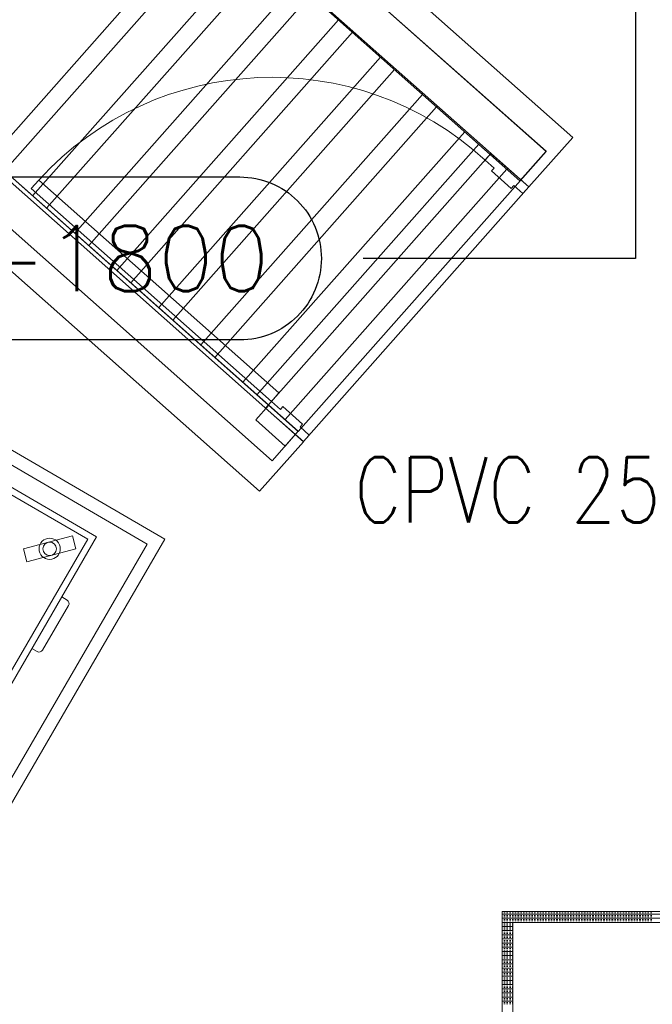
# Model space of a CAD drawing. Extents: x -750 to 58062, y -2404 to 18333.
# Tile 51 of 91: x 15224 to 16680, y 13242 to 15507. Entities that reach past the tile are written whole.
import ezdxf

# ---------------------------------------------------------------- set-up
doc = ezdxf.new("R2010")
doc.units = 0
doc.header["$MEASUREMENT"] = 0
doc.layers.add('GREY SCALE', color=9, linetype='Continuous', lineweight=0, true_color=0x808080)
doc.layers.add('GREYSCALE', color=9, linetype='Continuous', lineweight=0, true_color=0x808080)
doc.layers.add('PLUMBING-DW-PIPE-TAG', color=7, linetype='Continuous')
doc.layers.add('PLUMBING-WS-PIPE-TEXT', color=7, linetype='Continuous')
doc.styles.add('ROMANS-100', font='romans.shx', dxfattribs={"width": 0.8})
doc.styles.get("Standard").update_dxf_attribs({"font": 'arial.ttf', "width": 0.8})
doc.dimstyles.new('ISO-25', dxfattribs={"dimtxt": 10, "dimasz": 2.5, "dimexe": 1.25, "dimexo": 0.625, "dimtad": 1, "dimtxsty": 'Standard', "dimcen": 2.5, "dimadec": 0, "dimazin": 0, "dimtfac": 1, "dimtmove": 0, "dimatfit": 3, "dimfxl": 1, "dimarcsym": 0})

# ---------------------------------------------------------------- blocks, each defined once
blk = doc.blocks.new('FLOOR PLAN')
at = {"layer": 'GREYSCALE', "ltscale": 0.25}
for p, q in [((15679.6, 15874.1), (16435.7, 15204.2)), ((15679.6, 15874.1), (16435.8, 15204.4)), ((15727.2, 15832), (15156.6, 15187.9)), ((16497, 15236.5), (15842.8, 15815.8)), ((15759.5, 15803.3), (15188.9, 15159.3)), ((16375.6, 15136.4), (15615.5, 15809.9)), ((16375.6, 15136.4), (15616.2, 15809.2)), ((15623.7, 15806.4), (16395.9, 15122.3)), ((16375.6, 15136.4), (15697.7, 15737.1)), ((15764, 15678.3), (15253.4, 15102.1)), ((15796.3, 15649.7), (15285.7, 15073.5)), ((15860.8, 15592.5), (15350.3, 15016.3)), ((15893.1, 15563.9), (15382.6, 14987.7)), ((15957.7, 15506.7), (15447.2, 14930.5)), ((15990, 15478.1), (15479.4, 14901.9)), ((16054.5, 15420.9), (15544, 14844.7)), ((16086.8, 15392.3), (15576.3, 14816.1)), ((16151.4, 15335.1), (15640.9, 14758.9)), ((16183.7, 15306.5), (15673.2, 14730.3)), ((16248.3, 15249.3), (15737.7, 14673)), ((15101.2, 15223.6), (15876.9, 14536.3)), ((15102.3, 15236.1), (15865.2, 14560.1)), ((16395.9, 15122.3), (16497, 15236.5)), ((16280.5, 15220.7), (15770, 14644.4)), ((15865.2, 14560.1), (16435.7, 15204.2)), ((16435.8, 15204.4), (16375.6, 15136.4)), ((16435.7, 15204.2), (16375.6, 15136.4)), ((15805, 14492.4), (15045.7, 15165.2)), ((15187.2, 15160.8), (15865.1, 14560.2)), ((16345.1, 15163.5), (15834.6, 14587.2)), ((15775.8, 14422.3), (15118.2, 15004.9)), ((15865.1, 14560.2), (15805, 14492.4)), ((15876.9, 14536.3), (15775.8, 14422.3)), ((16334.4, 13455.7), (16334.4, 12854.2)), ((16935.8, 13455.7), (16334.4, 13455.7)), ((16334.4, 13455.7), (16835.6, 13455.7)), ((16910.8, 13430.6), (16359.4, 13430.6)), ((16359.4, 13430.6), (16359.4, 12879.3))]:
    blk.add_line(p, q, dxfattribs=at)
at = {"layer": 'GREYSCALE'}
for p, q in [((16308.6, 15199.6), (15789.6, 14613.7)), ((16308.6, 15199.6), (16295.1, 15184.3)), ((16395.8, 15122.3), (16308.6, 15199.6)), ((16395.8, 15122.3), (16308.6, 15199.6)), ((16295.1, 15184.3), (16316, 15165.8)), ((16316, 15165.8), (16310.2, 15159.3)), ((16310.2, 15159.3), (16355.6, 15119.1)), ((15267.7, 15138.3), (15250.3, 15118.7)), ((15820.5, 14648.6), (15267.7, 15138.3)), ((15250.3, 15118.7), (15803.1, 14629)), ((15876.8, 14536.5), (16395.8, 15122.3)), ((16355.6, 15119.1), (16361.4, 15125.6)), ((16361.4, 15125.6), (16382.3, 15107.1)), ((16382.3, 15107.1), (16395.8, 15122.3)), ((14916.9, 14684.7), (15558, 14311.8)), ((14927.8, 14643.6), (15516.9, 14301)), ((15803.1, 14629), (15820.5, 14648.6)), ((15797.3, 14620.3), (15767.3, 14586.4)), ((15789.6, 14613.7), (15803.1, 14629)), ((15789.6, 14613.7), (15876.8, 14536.5)), ((15876.8, 14536.5), (15789.6, 14613.7)), ((15865.1, 14560.2), (15797.3, 14620.3)), ((15803.1, 14629), (15824, 14610.4)), ((15824, 14610.4), (15829.8, 14617)), ((15829.8, 14617), (15875.2, 14576.8)), ((15767.3, 14586.4), (15835.1, 14526.3)), ((15875.2, 14576.8), (15869.4, 14570.3)), ((15869.4, 14570.3), (15890.3, 14551.7)), ((15010.8, 14544.2, -57105.4), (15400.7, 14317.4, -57105.4)), ((15835.1, 14526.3), (15865.1, 14560.2)), ((15890.3, 14551.7), (15876.8, 14536.5)), ((15016.2, 14523.6, -57105.4), (15380.2, 14312, -57105.4)), ((15400.7, 14317.4, -57105.4), (15174, 13927.4, -57105.4)), ((15345.1, 14319.8, -57105.4), (15232.5, 14290, -57105.4)), ((15345.1, 14319.8, -57105.4), (15353, 14289.8, -57105.4)), ((15516.9, 14301), (14942.6, 13313.3)), ((15558, 14311.8), (14953.5, 13272.2)), ((15380.2, 14312, -57105.4), (15168.5, 13948, -57105.4)), ((15232.5, 14290, -57105.4), (15240.4, 14260, -57105.4)), ((15353, 14289.8, -57105.4), (15240.4, 14260, -57105.4)), ((15276.4, 14056.9, -57105.4), (15336.1, 14159.5, -57105.4)), ((15332.8, 14172, -57105.4), (15320.4, 14179.2, -57105.4)), ((15251.5, 14060.8, -57105.4), (15263.9, 14053.6, -57105.4)), ((16334.4, 13452.9), (16335.2, 13452.9)), ((16334.4, 13449.7), (16935.8, 13449.7)), ((16334.4, 13446.5), (16335.2, 13446.5)), ((16334.4, 13443.3), (16335.2, 13443.3)), ((16334.4, 13440.1), (16935.8, 13440.1)), ((16334.4, 13437), (16335.2, 13437)), ((16334.4, 13433.8), (16335.2, 13433.8)), ((16338.4, 13452.9), (16341.6, 13452.9)), ((16338.4, 13446.5), (16341.6, 13446.5)), ((16338.4, 13443.3), (16341.6, 13443.3)), ((16338.4, 13437), (16341.6, 13437)), ((16338.4, 13433.8), (16341.6, 13433.8)), ((16344.8, 13452.9), (16347.9, 13452.9)), ((16344.8, 13446.5), (16347.9, 13446.5)), ((16344.8, 13443.3), (16347.9, 13443.3)), ((16344.8, 13437), (16347.9, 13437)), ((16344.8, 13433.8), (16347.9, 13433.8)), ((16351.1, 13452.9), (16354.3, 13452.9)), ((16351.1, 13446.5), (16354.3, 13446.5)), ((16351.1, 13443.3), (16354.3, 13443.3)), ((16351.1, 13437), (16354.3, 13437)), ((16351.1, 13433.8), (16354.3, 13433.8)), ((16357.5, 13452.9), (16360.7, 13452.9)), ((16357.5, 13446.5), (16360.7, 13446.5)), ((16357.5, 13443.3), (16360.7, 13443.3)), ((16357.5, 13437), (16360.7, 13437)), ((16357.5, 13433.8), (16360.7, 13433.8)), ((16363.8, 13452.9), (16367, 13452.9)), ((16363.8, 13446.5), (16367, 13446.5)), ((16363.8, 13443.3), (16367, 13443.3)), ((16363.8, 13437), (16367, 13437)), ((16363.8, 13433.8), (16367, 13433.8)), ((16370.2, 13452.9), (16373.4, 13452.9)), ((16370.2, 13446.5), (16373.4, 13446.5)), ((16370.2, 13443.3), (16373.4, 13443.3)), ((16370.2, 13437), (16373.4, 13437)), ((16370.2, 13433.8), (16373.4, 13433.8)), ((16376.6, 13452.9), (16379.8, 13452.9)), ((16376.6, 13446.5), (16379.8, 13446.5)), ((16376.6, 13443.3), (16379.8, 13443.3)), ((16376.6, 13437), (16379.8, 13437)), ((16376.6, 13433.8), (16379.8, 13433.8)), ((16382.9, 13452.9), (16386.1, 13452.9)), ((16382.9, 13446.5), (16386.1, 13446.5)), ((16382.9, 13443.3), (16386.1, 13443.3)), ((16382.9, 13437), (16386.1, 13437)), ((16382.9, 13433.8), (16386.1, 13433.8)), ((16389.3, 13452.9), (16392.5, 13452.9)), ((16389.3, 13446.5), (16392.5, 13446.5)), ((16389.3, 13443.3), (16392.5, 13443.3)), ((16389.3, 13437), (16392.5, 13437)), ((16389.3, 13433.8), (16392.5, 13433.8)), ((16395.7, 13452.9), (16398.9, 13452.9)), ((16395.7, 13446.5), (16398.9, 13446.5)), ((16395.7, 13443.3), (16398.9, 13443.3)), ((16395.7, 13437), (16398.9, 13437)), ((16395.7, 13433.8), (16398.9, 13433.8)), ((16402, 13452.9), (16405.2, 13452.9)), ((16402, 13446.5), (16405.2, 13446.5)), ((16402, 13443.3), (16405.2, 13443.3)), ((16402, 13437), (16405.2, 13437)), ((16402, 13433.8), (16405.2, 13433.8)), ((16408.4, 13452.9), (16411.6, 13452.9)), ((16408.4, 13446.5), (16411.6, 13446.5)), ((16408.4, 13443.3), (16411.6, 13443.3)), ((16408.4, 13437), (16411.6, 13437)), ((16408.4, 13433.8), (16411.6, 13433.8)), ((16414.8, 13452.9), (16418, 13452.9)), ((16414.8, 13446.5), (16418, 13446.5)), ((16414.8, 13443.3), (16418, 13443.3)), ((16414.8, 13437), (16418, 13437)), ((16414.8, 13433.8), (16418, 13433.8)), ((16421.1, 13452.9), (16424.3, 13452.9)), ((16421.1, 13446.5), (16424.3, 13446.5)), ((16421.1, 13443.3), (16424.3, 13443.3)), ((16421.1, 13437), (16424.3, 13437)), ((16421.1, 13433.8), (16424.3, 13433.8)), ((16427.5, 13452.9), (16430.7, 13452.9)), ((16427.5, 13446.5), (16430.7, 13446.5)), ((16427.5, 13443.3), (16430.7, 13443.3)), ((16427.5, 13437), (16430.7, 13437)), ((16427.5, 13433.8), (16430.7, 13433.8)), ((16433.9, 13452.9), (16437, 13452.9)), ((16433.9, 13446.5), (16437, 13446.5)), ((16433.9, 13443.3), (16437, 13443.3)), ((16433.9, 13437), (16437, 13437)), ((16433.9, 13433.8), (16437, 13433.8)), ((16440.2, 13452.9), (16443.4, 13452.9)), ((16440.2, 13446.5), (16443.4, 13446.5)), ((16440.2, 13443.3), (16443.4, 13443.3)), ((16440.2, 13437), (16443.4, 13437)), ((16440.2, 13433.8), (16443.4, 13433.8)), ((16446.6, 13452.9), (16449.8, 13452.9)), ((16446.6, 13446.5), (16449.8, 13446.5)), ((16446.6, 13443.3), (16449.8, 13443.3)), ((16446.6, 13437), (16449.8, 13437)), ((16446.6, 13433.8), (16449.8, 13433.8)), ((16453, 13452.9), (16456.1, 13452.9)), ((16453, 13446.5), (16456.1, 13446.5)), ((16453, 13443.3), (16456.1, 13443.3)), ((16453, 13437), (16456.1, 13437)), ((16453, 13433.8), (16456.1, 13433.8)), ((16459.3, 13452.9), (16462.5, 13452.9)), ((16459.3, 13446.5), (16462.5, 13446.5)), ((16459.3, 13443.3), (16462.5, 13443.3)), ((16459.3, 13437), (16462.5, 13437)), ((16459.3, 13433.8), (16462.5, 13433.8)), ((16465.7, 13452.9), (16468.9, 13452.9)), ((16465.7, 13446.5), (16468.9, 13446.5)), ((16465.7, 13443.3), (16468.9, 13443.3)), ((16465.7, 13437), (16468.9, 13437)), ((16465.7, 13433.8), (16468.9, 13433.8)), ((16472.1, 13452.9), (16475.2, 13452.9)), ((16472.1, 13446.5), (16475.2, 13446.5)), ((16472.1, 13443.3), (16475.2, 13443.3)), ((16472.1, 13437), (16475.2, 13437)), ((16472.1, 13433.8), (16475.2, 13433.8)), ((16478.4, 13452.9), (16481.6, 13452.9)), ((16478.4, 13446.5), (16481.6, 13446.5)), ((16478.4, 13443.3), (16481.6, 13443.3)), ((16478.4, 13437), (16481.6, 13437)), ((16478.4, 13433.8), (16481.6, 13433.8)), ((16484.8, 13452.9), (16488, 13452.9)), ((16484.8, 13446.5), (16488, 13446.5)), ((16484.8, 13443.3), (16488, 13443.3)), ((16484.8, 13437), (16488, 13437)), ((16484.8, 13433.8), (16488, 13433.8)), ((16491.2, 13452.9), (16494.3, 13452.9)), ((16491.2, 13446.5), (16494.3, 13446.5)), ((16491.2, 13443.3), (16494.3, 13443.3)), ((16491.2, 13437), (16494.3, 13437)), ((16491.2, 13433.8), (16494.3, 13433.8)), ((16497.5, 13452.9), (16500.7, 13452.9)), ((16497.5, 13446.5), (16500.7, 13446.5)), ((16497.5, 13443.3), (16500.7, 13443.3)), ((16497.5, 13437), (16500.7, 13437)), ((16497.5, 13433.8), (16500.7, 13433.8)), ((16503.9, 13452.9), (16507.1, 13452.9)), ((16503.9, 13446.5), (16507.1, 13446.5)), ((16503.9, 13443.3), (16507.1, 13443.3)), ((16503.9, 13437), (16507.1, 13437)), ((16503.9, 13433.8), (16507.1, 13433.8)), ((16510.3, 13452.9), (16513.4, 13452.9)), ((16510.3, 13446.5), (16513.4, 13446.5)), ((16510.3, 13443.3), (16513.4, 13443.3)), ((16510.3, 13437), (16513.4, 13437)), ((16510.3, 13433.8), (16513.4, 13433.8)), ((16516.6, 13452.9), (16519.8, 13452.9)), ((16516.6, 13446.5), (16519.8, 13446.5)), ((16516.6, 13443.3), (16519.8, 13443.3)), ((16516.6, 13437), (16519.8, 13437)), ((16516.6, 13433.8), (16519.8, 13433.8)), ((16523, 13452.9), (16526.2, 13452.9)), ((16523, 13446.5), (16526.2, 13446.5)), ((16523, 13443.3), (16526.2, 13443.3)), ((16523, 13437), (16526.2, 13437)), ((16523, 13433.8), (16526.2, 13433.8)), ((16529.3, 13452.9), (16532.5, 13452.9)), ((16529.3, 13446.5), (16532.5, 13446.5)), ((16529.3, 13443.3), (16532.5, 13443.3)), ((16529.3, 13437), (16532.5, 13437)), ((16529.3, 13433.8), (16532.5, 13433.8)), ((16535.7, 13452.9), (16538.9, 13452.9)), ((16535.7, 13446.5), (16538.9, 13446.5)), ((16535.7, 13443.3), (16538.9, 13443.3)), ((16535.7, 13437), (16538.9, 13437)), ((16535.7, 13433.8), (16538.9, 13433.8)), ((16542.1, 13452.9), (16545.3, 13452.9)), ((16542.1, 13446.5), (16545.3, 13446.5)), ((16542.1, 13443.3), (16545.3, 13443.3)), ((16542.1, 13437), (16545.3, 13437)), ((16542.1, 13433.8), (16545.3, 13433.8)), ((16548.4, 13452.9), (16551.6, 13452.9)), ((16548.4, 13446.5), (16551.6, 13446.5)), ((16548.4, 13443.3), (16551.6, 13443.3)), ((16548.4, 13437), (16551.6, 13437)), ((16548.4, 13433.8), (16551.6, 13433.8)), ((16554.8, 13452.9), (16558, 13452.9)), ((16554.8, 13446.5), (16558, 13446.5)), ((16554.8, 13443.3), (16558, 13443.3)), ((16554.8, 13437), (16558, 13437)), ((16554.8, 13433.8), (16558, 13433.8)), ((16561.2, 13452.9), (16564.4, 13452.9)), ((16561.2, 13446.5), (16564.4, 13446.5)), ((16561.2, 13443.3), (16564.4, 13443.3)), ((16561.2, 13437), (16564.4, 13437)), ((16561.2, 13433.8), (16564.4, 13433.8)), ((16567.5, 13452.9), (16570.7, 13452.9)), ((16567.5, 13446.5), (16570.7, 13446.5)), ((16567.5, 13443.3), (16570.7, 13443.3)), ((16567.5, 13437), (16570.7, 13437)), ((16567.5, 13433.8), (16570.7, 13433.8)), ((16573.9, 13452.9), (16577.1, 13452.9)), ((16573.9, 13446.5), (16577.1, 13446.5)), ((16573.9, 13443.3), (16577.1, 13443.3)), ((16573.9, 13437), (16577.1, 13437)), ((16573.9, 13433.8), (16577.1, 13433.8)), ((16580.3, 13452.9), (16583.5, 13452.9)), ((16580.3, 13446.5), (16583.5, 13446.5)), ((16580.3, 13443.3), (16583.5, 13443.3)), ((16580.3, 13437), (16583.5, 13437)), ((16580.3, 13433.8), (16583.5, 13433.8)), ((16586.6, 13452.9), (16589.8, 13452.9)), ((16586.6, 13446.5), (16589.8, 13446.5)), ((16586.6, 13443.3), (16589.8, 13443.3)), ((16586.6, 13437), (16589.8, 13437)), ((16586.6, 13433.8), (16589.8, 13433.8)), ((16593, 13452.9), (16596.2, 13452.9)), ((16593, 13446.5), (16596.2, 13446.5)), ((16593, 13443.3), (16596.2, 13443.3)), ((16593, 13437), (16596.2, 13437)), ((16593, 13433.8), (16596.2, 13433.8)), ((16599.4, 13452.9), (16602.5, 13452.9)), ((16599.4, 13446.5), (16602.5, 13446.5)), ((16599.4, 13443.3), (16602.5, 13443.3)), ((16599.4, 13437), (16602.5, 13437)), ((16599.4, 13433.8), (16602.5, 13433.8)), ((16605.7, 13452.9), (16608.9, 13452.9)), ((16605.7, 13446.5), (16608.9, 13446.5)), ((16605.7, 13443.3), (16608.9, 13443.3)), ((16605.7, 13437), (16608.9, 13437)), ((16605.7, 13433.8), (16608.9, 13433.8)), ((16612.1, 13452.9), (16615.3, 13452.9)), ((16612.1, 13446.5), (16615.3, 13446.5)), ((16612.1, 13443.3), (16615.3, 13443.3)), ((16612.1, 13437), (16615.3, 13437)), ((16612.1, 13433.8), (16615.3, 13433.8)), ((16618.5, 13452.9), (16621.6, 13452.9)), ((16618.5, 13446.5), (16621.6, 13446.5)), ((16618.5, 13443.3), (16621.6, 13443.3)), ((16618.5, 13437), (16621.6, 13437)), ((16618.5, 13433.8), (16621.6, 13433.8)), ((16624.8, 13452.9), (16628, 13452.9)), ((16624.8, 13446.5), (16628, 13446.5)), ((16624.8, 13443.3), (16628, 13443.3)), ((16624.8, 13437), (16628, 13437)), ((16624.8, 13433.8), (16628, 13433.8)), ((16631.2, 13452.9), (16634.4, 13452.9)), ((16631.2, 13446.5), (16634.4, 13446.5)), ((16631.2, 13443.3), (16634.4, 13443.3)), ((16631.2, 13437), (16634.4, 13437)), ((16631.2, 13433.8), (16634.4, 13433.8)), ((16637.6, 13452.9), (16640.7, 13452.9)), ((16637.6, 13446.5), (16640.7, 13446.5)), ((16637.6, 13443.3), (16640.7, 13443.3)), ((16637.6, 13437), (16640.7, 13437)), ((16637.6, 13433.8), (16640.7, 13433.8)), ((16643.9, 13452.9), (16647.1, 13452.9)), ((16643.9, 13446.5), (16647.1, 13446.5)), ((16643.9, 13443.3), (16647.1, 13443.3)), ((16643.9, 13437), (16647.1, 13437)), ((16643.9, 13433.8), (16647.1, 13433.8)), ((16650.3, 13452.9), (16653.5, 13452.9)), ((16650.3, 13446.5), (16653.5, 13446.5)), ((16650.3, 13443.3), (16653.5, 13443.3)), ((16650.3, 13437), (16653.5, 13437)), ((16650.3, 13433.8), (16653.5, 13433.8)), ((16656.7, 13452.9), (16659.8, 13452.9)), ((16656.7, 13446.5), (16659.8, 13446.5)), ((16656.7, 13443.3), (16659.8, 13443.3)), ((16656.7, 13437), (16659.8, 13437)), ((16656.7, 13433.8), (16659.8, 13433.8)), ((16663, 13452.9), (16666.2, 13452.9)), ((16663, 13446.5), (16666.2, 13446.5)), ((16663, 13443.3), (16666.2, 13443.3)), ((16663, 13437), (16666.2, 13437)), ((16663, 13433.8), (16666.2, 13433.8)), ((16669.4, 13452.9), (16672.6, 13452.9)), ((16669.4, 13446.5), (16672.6, 13446.5)), ((16669.4, 13443.3), (16672.6, 13443.3)), ((16669.4, 13437), (16672.6, 13437)), ((16669.4, 13433.8), (16672.6, 13433.8)), ((16675.8, 13452.9), (16678.9, 13452.9)), ((16675.8, 13446.5), (16678.9, 13446.5)), ((16675.8, 13443.3), (16678.9, 13443.3)), ((16675.8, 13437), (16678.9, 13437)), ((16675.8, 13433.8), (16678.9, 13433.8)), ((16334.4, 13430.6), (16359.4, 13430.6)), ((16334.4, 13427.4), (16335.2, 13427.4)), ((16334.4, 13424.2), (16335.2, 13424.2)), ((16334.4, 13421.1), (16359.4, 13421.1)), ((16334.4, 13417.9), (16335.2, 13417.9)), ((16334.4, 13414.7), (16335.2, 13414.7)), ((16334.4, 13411.5), (16359.4, 13411.5)), ((16338.4, 13427.4), (16341.6, 13427.4)), ((16338.4, 13424.2), (16341.6, 13424.2)), ((16338.4, 13417.9), (16341.6, 13417.9)), ((16338.4, 13414.7), (16341.6, 13414.7)), ((16344.8, 13427.4), (16347.9, 13427.4)), ((16344.8, 13424.2), (16347.9, 13424.2)), ((16344.8, 13417.9), (16347.9, 13417.9)), ((16344.8, 13414.7), (16347.9, 13414.7)), ((16351.1, 13427.4), (16354.3, 13427.4)), ((16351.1, 13424.2), (16354.3, 13424.2)), ((16351.1, 13417.9), (16354.3, 13417.9)), ((16351.1, 13414.7), (16354.3, 13414.7)), ((16357.5, 13427.4), (16359.4, 13427.4)), ((16357.5, 13424.2), (16359.4, 13424.2)), ((16357.5, 13417.9), (16359.4, 13417.9)), ((16357.5, 13414.7), (16359.4, 13414.7)), ((16334.4, 13408.3), (16335.2, 13408.3)), ((16334.4, 13405.1), (16335.2, 13405.1)), ((16334.4, 13402), (16359.4, 13402)), ((16334.4, 13398.8), (16335.2, 13398.8)), ((16334.4, 13395.6), (16335.2, 13395.6)), ((16334.4, 13392.4), (16359.4, 13392.4)), ((16334.4, 13389.2), (16335.2, 13389.2)), ((16338.4, 13408.3), (16341.6, 13408.3)), ((16338.4, 13405.1), (16341.6, 13405.1)), ((16338.4, 13398.8), (16341.6, 13398.8)), ((16338.4, 13395.6), (16341.6, 13395.6)), ((16338.4, 13389.2), (16341.6, 13389.2)), ((16344.8, 13408.3), (16347.9, 13408.3)), ((16344.8, 13405.1), (16347.9, 13405.1)), ((16344.8, 13398.8), (16347.9, 13398.8)), ((16344.8, 13395.6), (16347.9, 13395.6)), ((16344.8, 13389.2), (16347.9, 13389.2)), ((16351.1, 13408.3), (16354.3, 13408.3)), ((16351.1, 13405.1), (16354.3, 13405.1)), ((16351.1, 13398.8), (16354.3, 13398.8)), ((16351.1, 13395.6), (16354.3, 13395.6)), ((16351.1, 13389.2), (16354.3, 13389.2)), ((16357.5, 13408.3), (16359.4, 13408.3)), ((16357.5, 13405.1), (16359.4, 13405.1)), ((16357.5, 13398.8), (16359.4, 13398.8)), ((16357.5, 13395.6), (16359.4, 13395.6)), ((16357.5, 13389.2), (16359.4, 13389.2)), ((16334.4, 13386), (16335.2, 13386)), ((16334.4, 13382.9), (16359.4, 13382.9)), ((16334.4, 13379.7), (16335.2, 13379.7)), ((16334.4, 13376.5), (16335.2, 13376.5)), ((16334.4, 13373.3), (16359.4, 13373.3)), ((16334.4, 13370.1), (16335.2, 13370.1)), ((16334.4, 13366.9), (16335.2, 13366.9)), ((16338.4, 13386), (16341.6, 13386)), ((16338.4, 13379.7), (16341.6, 13379.7)), ((16338.4, 13376.5), (16341.6, 13376.5)), ((16338.4, 13370.1), (16341.6, 13370.1)), ((16338.4, 13366.9), (16341.6, 13366.9)), ((16344.8, 13386), (16347.9, 13386)), ((16344.8, 13379.7), (16347.9, 13379.7)), ((16344.8, 13376.5), (16347.9, 13376.5)), ((16344.8, 13370.1), (16347.9, 13370.1)), ((16344.8, 13366.9), (16347.9, 13366.9)), ((16351.1, 13386), (16354.3, 13386)), ((16351.1, 13379.7), (16354.3, 13379.7)), ((16351.1, 13376.5), (16354.3, 13376.5)), ((16351.1, 13370.1), (16354.3, 13370.1)), ((16351.1, 13366.9), (16354.3, 13366.9)), ((16357.5, 13386), (16359.4, 13386)), ((16357.5, 13379.7), (16359.4, 13379.7)), ((16357.5, 13376.5), (16359.4, 13376.5)), ((16357.5, 13370.1), (16359.4, 13370.1)), ((16357.5, 13366.9), (16359.4, 13366.9)), ((16334.4, 13363.8), (16359.4, 13363.8)), ((16334.4, 13360.6), (16335.2, 13360.6)), ((16334.4, 13357.4), (16335.2, 13357.4)), ((16334.4, 13354.2), (16359.4, 13354.2)), ((16334.4, 13351), (16335.2, 13351)), ((16334.4, 13347.9), (16335.2, 13347.9)), ((16334.4, 13344.7), (16359.4, 13344.7)), ((16334.4, 13341.5), (16335.2, 13341.5)), ((16338.4, 13360.6), (16341.6, 13360.6)), ((16338.4, 13357.4), (16341.6, 13357.4)), ((16338.4, 13351), (16341.6, 13351)), ((16338.4, 13347.9), (16341.6, 13347.9)), ((16338.4, 13341.5), (16341.6, 13341.5)), ((16344.8, 13360.6), (16347.9, 13360.6)), ((16344.8, 13357.4), (16347.9, 13357.4)), ((16344.8, 13351), (16347.9, 13351)), ((16344.8, 13347.9), (16347.9, 13347.9)), ((16344.8, 13341.5), (16347.9, 13341.5)), ((16351.1, 13360.6), (16354.3, 13360.6)), ((16351.1, 13357.4), (16354.3, 13357.4)), ((16351.1, 13351), (16354.3, 13351)), ((16351.1, 13347.9), (16354.3, 13347.9)), ((16351.1, 13341.5), (16354.3, 13341.5)), ((16357.5, 13360.6), (16359.4, 13360.6)), ((16357.5, 13357.4), (16359.4, 13357.4)), ((16357.5, 13351), (16359.4, 13351)), ((16357.5, 13347.9), (16359.4, 13347.9)), ((16357.5, 13341.5), (16359.4, 13341.5)), ((16334.4, 13338.3), (16335.2, 13338.3)), ((16334.4, 13335.1), (16359.4, 13335.1)), ((16334.4, 13331.9), (16335.2, 13331.9)), ((16334.4, 13328.8), (16335.2, 13328.8)), ((16334.4, 13325.6), (16359.4, 13325.6)), ((16334.4, 13322.4), (16335.2, 13322.4)), ((16334.4, 13319.2), (16335.2, 13319.2)), ((16338.4, 13338.3), (16341.6, 13338.3)), ((16338.4, 13331.9), (16341.6, 13331.9)), ((16338.4, 13328.8), (16341.6, 13328.8)), ((16338.4, 13322.4), (16341.6, 13322.4)), ((16338.4, 13319.2), (16341.6, 13319.2)), ((16344.8, 13338.3), (16347.9, 13338.3)), ((16344.8, 13331.9), (16347.9, 13331.9)), ((16344.8, 13328.8), (16347.9, 13328.8)), ((16344.8, 13322.4), (16347.9, 13322.4)), ((16344.8, 13319.2), (16347.9, 13319.2)), ((16351.1, 13338.3), (16354.3, 13338.3)), ((16351.1, 13331.9), (16354.3, 13331.9)), ((16351.1, 13328.8), (16354.3, 13328.8)), ((16351.1, 13322.4), (16354.3, 13322.4)), ((16351.1, 13319.2), (16354.3, 13319.2)), ((16357.5, 13338.3), (16359.4, 13338.3)), ((16357.5, 13331.9), (16359.4, 13331.9)), ((16357.5, 13328.8), (16359.4, 13328.8)), ((16357.5, 13322.4), (16359.4, 13322.4)), ((16357.5, 13319.2), (16359.4, 13319.2)), ((16334.4, 13316), (16359.4, 13316)), ((16334.4, 13312.8), (16335.2, 13312.8)), ((16334.4, 13309.7), (16335.2, 13309.7)), ((16334.4, 13306.5), (16359.4, 13306.5)), ((16334.4, 13303.3), (16335.2, 13303.3)), ((16334.4, 13300.1), (16335.2, 13300.1)), ((16334.4, 13296.9), (16359.4, 13296.9)), ((16338.4, 13312.8), (16341.6, 13312.8)), ((16338.4, 13309.7), (16341.6, 13309.7)), ((16338.4, 13303.3), (16341.6, 13303.3)), ((16338.4, 13300.1), (16341.6, 13300.1)), ((16344.8, 13312.8), (16347.9, 13312.8)), ((16344.8, 13309.7), (16347.9, 13309.7)), ((16344.8, 13303.3), (16347.9, 13303.3)), ((16344.8, 13300.1), (16347.9, 13300.1)), ((16351.1, 13312.8), (16354.3, 13312.8)), ((16351.1, 13309.7), (16354.3, 13309.7)), ((16351.1, 13303.3), (16354.3, 13303.3)), ((16351.1, 13300.1), (16354.3, 13300.1)), ((16357.5, 13312.8), (16359.4, 13312.8)), ((16357.5, 13309.7), (16359.4, 13309.7)), ((16357.5, 13303.3), (16359.4, 13303.3)), ((16357.5, 13300.1), (16359.4, 13300.1)), ((16334.4, 13293.7), (16335.2, 13293.7)), ((16334.4, 13290.6), (16335.2, 13290.6)), ((16334.4, 13287.4), (16359.4, 13287.4)), ((16334.4, 13284.2), (16335.2, 13284.2)), ((16334.4, 13281), (16335.2, 13281)), ((16334.4, 13277.8), (16359.4, 13277.8)), ((16334.4, 13274.6), (16335.2, 13274.6)), ((16338.4, 13293.7), (16341.6, 13293.7)), ((16338.4, 13290.6), (16341.6, 13290.6)), ((16338.4, 13284.2), (16341.6, 13284.2)), ((16338.4, 13281), (16341.6, 13281)), ((16338.4, 13274.6), (16341.6, 13274.6)), ((16344.8, 13293.7), (16347.9, 13293.7)), ((16344.8, 13290.6), (16347.9, 13290.6)), ((16344.8, 13284.2), (16347.9, 13284.2)), ((16344.8, 13281), (16347.9, 13281)), ((16344.8, 13274.6), (16347.9, 13274.6)), ((16351.1, 13293.7), (16354.3, 13293.7)), ((16351.1, 13290.6), (16354.3, 13290.6)), ((16351.1, 13284.2), (16354.3, 13284.2)), ((16351.1, 13281), (16354.3, 13281)), ((16351.1, 13274.6), (16354.3, 13274.6)), ((16357.5, 13293.7), (16359.4, 13293.7)), ((16357.5, 13290.6), (16359.4, 13290.6)), ((16357.5, 13284.2), (16359.4, 13284.2)), ((16357.5, 13281), (16359.4, 13281)), ((16357.5, 13274.6), (16359.4, 13274.6)), ((16334.4, 13271.5), (16335.2, 13271.5)), ((16334.4, 13268.3), (16359.4, 13268.3)), ((16334.4, 13265.1), (16335.2, 13265.1)), ((16334.4, 13261.9), (16335.2, 13261.9)), ((16334.4, 13258.7), (16359.4, 13258.7)), ((16334.4, 13255.6), (16335.2, 13255.6)), ((16334.4, 13252.4), (16335.2, 13252.4)), ((16338.4, 13271.5), (16341.6, 13271.5)), ((16338.4, 13265.1), (16341.6, 13265.1)), ((16338.4, 13261.9), (16341.6, 13261.9)), ((16338.4, 13255.6), (16341.6, 13255.6)), ((16338.4, 13252.4), (16341.6, 13252.4)), ((16344.8, 13271.5), (16347.9, 13271.5)), ((16344.8, 13265.1), (16347.9, 13265.1)), ((16344.8, 13261.9), (16347.9, 13261.9)), ((16344.8, 13255.6), (16347.9, 13255.6)), ((16344.8, 13252.4), (16347.9, 13252.4)), ((16351.1, 13271.5), (16354.3, 13271.5)), ((16351.1, 13265.1), (16354.3, 13265.1)), ((16351.1, 13261.9), (16354.3, 13261.9)), ((16351.1, 13255.6), (16354.3, 13255.6)), ((16351.1, 13252.4), (16354.3, 13252.4)), ((16357.5, 13271.5), (16359.4, 13271.5)), ((16357.5, 13265.1), (16359.4, 13265.1)), ((16357.5, 13261.9), (16359.4, 13261.9)), ((16357.5, 13255.6), (16359.4, 13255.6)), ((16357.5, 13252.4), (16359.4, 13252.4)), ((16334.4, 13249.2), (16359.4, 13249.2)), ((16334.4, 13246), (16335.2, 13246)), ((16334.4, 13242.8), (16335.2, 13242.8)), ((16338.4, 13246), (16341.6, 13246)), ((16338.4, 13242.8), (16341.6, 13242.8)), ((16344.8, 13246), (16347.9, 13246)), ((16344.8, 13242.8), (16347.9, 13242.8)), ((16351.1, 13246), (16354.3, 13246)), ((16351.1, 13242.8), (16354.3, 13242.8)), ((16357.5, 13246), (16359.4, 13246)), ((16357.5, 13242.8), (16359.4, 13242.8))]:
    blk.add_line(p, q, dxfattribs=at)
for radius in [24.5, 15.5]:
    blk.add_circle((15292.7, 14289.9, -57105.4), radius, dxfattribs=at)
at = {"layer": 'GREYSCALE', "ltscale": 0.1}
blk.add_arc((15804.5, 14646.8), 727.8, 47.6095, 137.5202, dxfattribs=at)
at = {"layer": 'GREYSCALE'}
for centre, start, end in [((15328.2, 14164.1, -57105.4), 329.8211, 59.8211), ((15268.5, 14061.5, -57105.4), 239.8211, 329.8211)]:
    blk.add_arc(centre, 9.13, start, end, dxfattribs=at)
blk = doc.blocks.new('INV-E')
at = {"layer": 'PLUMBING-DW-PIPE-TAG'}
blk.add_lwpolyline([(125, 125), (1125, 125, -0.414214), (1250, 0), (1250, 0, -0.414214), (1125, -125), (125, -125, -0.414214), (0, 0), (0, 0, -0.414214)], format="xyb", close=True, dxfattribs=at)
at = {"layer": 'PLUMBING-DW-PIPE-TAG', "insert": (125, 0), "char_height": 100, "attachment_point": 4, "style": 'ROMANS-100'}
blk.add_mtext_dynamic_manual_height_columns('INV-E :', width=553.251, gutter_width=1, heights=[0], dxfattribs=at)
at = {"layer": 'PLUMBING-DW-PIPE-TAG', "style": 'ROMANS-100'}
blk.add_attdef('INVE', (716.3, -50), '', height=100, dxfattribs=at)

msp = doc.modelspace()

# ---------------------------------------------------------------- block references
at = {"layer": 'GREY SCALE', "ltscale": 5}
msp.add_blockref('FLOOR PLAN', (0, 0), dxfattribs=at)
at = {"layer": 'PLUMBING-DW-PIPE-TAG'}
ref = msp.add_blockref('INV-E', (14043.3, 14957.9), dxfattribs=dict(at, xscale=1.5, yscale=1.5, zscale=1.5))
ref.add_attrib('INVE', '+1800', (15117.7, 14882.9), dxfattribs={"transparency": 16777216, "height": 150, "style": 'ROMANS-100'})

# ---------------------------------------------------------------- texts
at = {"layer": 'PLUMBING-WS-PIPE-TEXT', "insert": (17110.5, 14425.7), "char_height": 150, "attachment_point": 6}
msp.add_mtext_dynamic_manual_height_columns('{\\Fromans|c0;CPVC 25mm%%C}', width=2232.021, gutter_width=4987.1, heights=[0], dxfattribs=at)

# ---------------------------------------------------------------- leaders
at = {"ltscale": 0.25}
msp.add_leader([(16641.8, 15726.2), (16641.8, 14957.9), (16014.2, 14957.9)], dimstyle='ISO-25', override={"dimasz": 50, "dimtad": 0, "dimldrblk": 'Dot'}, dxfattribs=at)

doc.saveas('drawing.dxf')
